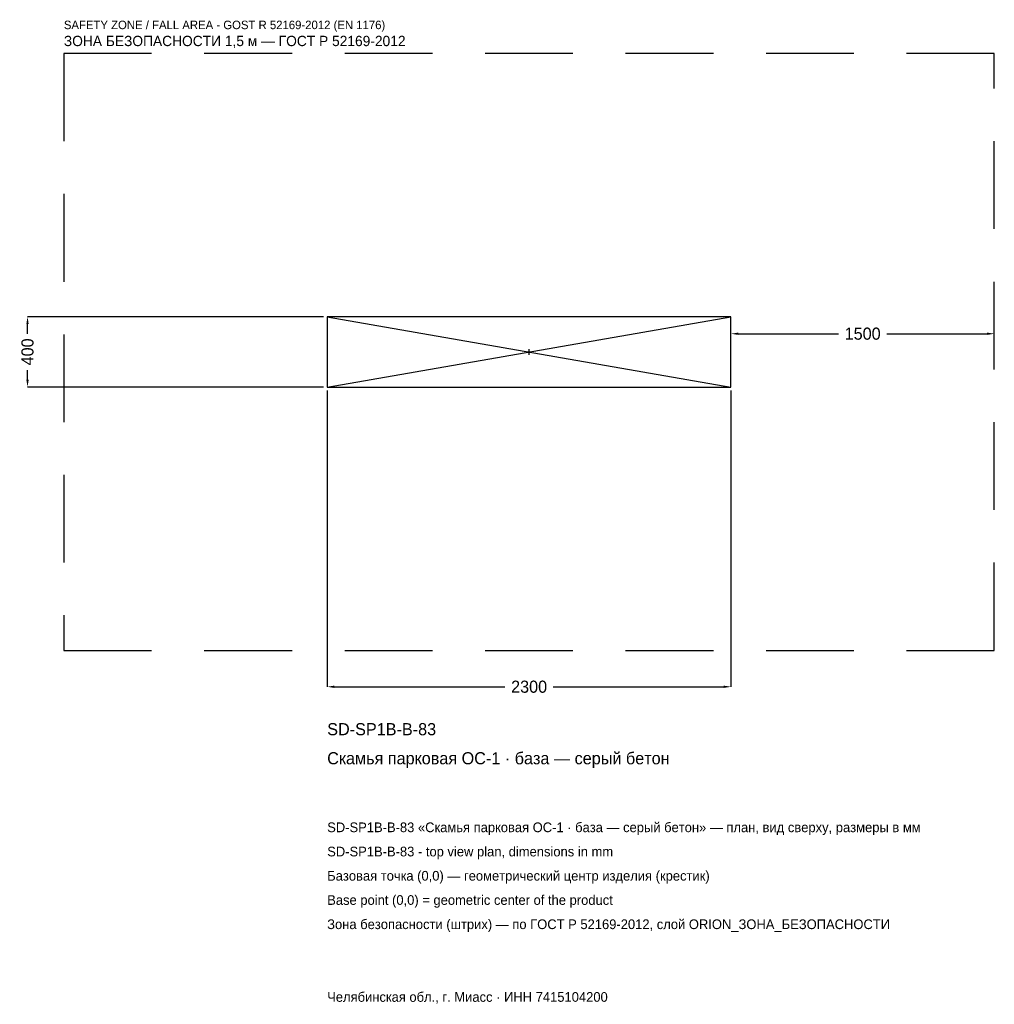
# Model space of a CAD drawing. Header units: metres. Extents: x -2902 to 2650, y -3715 to 1892.
import ezdxf

# ---------------------------------------------------------------- set-up
doc = ezdxf.new("R2010")
doc.units = ezdxf.units.M
doc.linetypes.add('DASHED', pattern=[800, 500, -300])
for name, color, linetype in [('ЗСК_ДАННЫЕ', 3, 'Continuous'), ('ЗСК_ЗОНА_БЕЗОПАСНОСТИ', 1, 'Continuous'), ('ЗСК_КОНТУР', 7, 'Continuous'), ('ЗСК_РАЗМЕРЫ', 8, 'Continuous')]:
    doc.layers.add(name, color=color, linetype=linetype)
doc.dimstyles.new('ORION', dxfattribs={"dimtxt": 69, "dimasz": 41.4, "dimexe": 1.25, "dimexo": 20.7, "dimtad": 1, "dimdec": 0, "dimcen": 2.5, "dimazin": 3, "dimtfac": 1, "dimtmove": 0, "dimatfit": 3})

# ---------------------------------------------------------------- blocks, each defined once
blk = doc.blocks.new('_CLOSEDFILLED')
at = {"color": 0, "linetype": 'BYBLOCK'}
blk.add_solid([(-1, 0.16), (0, 0), (-1, -0.16)], dxfattribs=at)
blk = doc.blocks.new('*D1')
for p, q in [((-1150, -220.7), (-1150, -1907)), ((1150, -220.7), (1150, -1907)), ((-1108.6, -1907), (-138, -1907)), ((138, -1907), (1108.6, -1907))]:
    blk.add_line(p, q)
at = {"layer": 'Defpoints'}
for p in [(-1150, -200), (1150, -200), (-1150, -1907)]:
    blk.add_point(p, dxfattribs=at)
at = {"layer": 'ЗСК_РАЗМЕРЫ', "xscale": 41.4, "yscale": 41.4, "rotation": 180}
blk.add_blockref('_CLOSEDFILLED', (-1150, -1907), dxfattribs=at)
at = {"layer": 'ЗСК_РАЗМЕРЫ', "xscale": 41.4, "yscale": 41.4}
blk.add_blockref('_CLOSEDFILLED', (1150, -1907), dxfattribs=at)
at = {"layer": 'ЗСК_РАЗМЕРЫ', "insert": (0, -1907), "char_height": 69, "attachment_point": 5}
blk.add_mtext('2300', dxfattribs=at)
blk = doc.blocks.new('*D2')
for p, q in [((-1170.7, 200), (-2857, 200)), ((-2857, 103.5), (-2857, 158.6)), ((-2857, -158.6), (-2857, -103.5)), ((-1170.7, -200), (-2857, -200))]:
    blk.add_line(p, q)
at = {"layer": 'Defpoints'}
for p in [(-1150, 200), (-2857, -200), (-1150, -200)]:
    blk.add_point(p, dxfattribs=at)
at = {"layer": 'ЗСК_РАЗМЕРЫ', "xscale": 41.4, "yscale": 41.4}
for p, rotation in [((-2857, 200), 90), ((-2857, -200), 270)]:
    blk.add_blockref('_CLOSEDFILLED', p, dxfattribs=dict(at, rotation=rotation))
at = {"layer": 'ЗСК_РАЗМЕРЫ', "insert": (-2857, 0), "char_height": 69, "attachment_point": 5, "rotation": 90}
blk.add_mtext('400', dxfattribs=at)
blk = doc.blocks.new('*D3')
for p, q in [((1150, 20.7), (1150, 103.5)), ((1191.4, 103.5), (1762, 103.5)), ((2038, 103.5), (2608.6, 103.5)), ((2650, 20.7), (2650, 103.5))]:
    blk.add_line(p, q)
at = {"layer": 'Defpoints'}
for p in [(1150, 103.5), (1150, 0), (2650, 0)]:
    blk.add_point(p, dxfattribs=at)
at = {"layer": 'ЗСК_РАЗМЕРЫ', "xscale": 41.4, "yscale": 41.4, "rotation": 180}
blk.add_blockref('_CLOSEDFILLED', (1150, 103.5), dxfattribs=at)
at = {"layer": 'ЗСК_РАЗМЕРЫ', "xscale": 41.4, "yscale": 41.4}
blk.add_blockref('_CLOSEDFILLED', (2650, 103.5), dxfattribs=at)
at = {"layer": 'ЗСК_РАЗМЕРЫ', "insert": (1900, 103.5), "char_height": 69, "attachment_point": 5}
blk.add_mtext('1500', dxfattribs=at)
blk = doc.blocks.new('ОРИОН SD-SP1B-B-83 Скамья парковая ОС-1 · база — серый бетон')
at = {"layer": 'ЗСК_ЗОНА_БЕЗОПАСНОСТИ', "linetype": 'DASHED'}
blk.add_lwpolyline([(-2650, -1700), (2650, -1700), (2650, 1700), (-2650, 1700)], close=True, dxfattribs=at)
at = {"layer": 'ЗСК_КОНТУР'}
for p, q in [((-1150, -200), (1150, 200)), ((-1150, 200), (1150, -200))]:
    blk.add_line(p, q, dxfattribs=at)
blk.add_lwpolyline([(-1150, -200), (1150, -200), (1150, 200), (-1150, 200)], close=True, dxfattribs=at)
at = {"layer": 'ЗСК_РАЗМЕРЫ'}
for p, q in [((-16, 0), (16, 0)), ((0, -16), (0, 16))]:
    blk.add_line(p, q, dxfattribs=at)
at = {"layer": 'ЗСК_ДАННЫЕ'}
for tag, p in [('АРТИКУЛ', (-1150, -2183)), ('НАИМЕНОВАНИЕ', (-1150, -2348.6))]:
    blk.add_attdef(tag, p, '', height=69, dxfattribs=at)
at = {"layer": 'ЗСК_ДАННЫЕ', "flags": 1}
for tag, p in [('ПРОИЗВОДИТЕЛЬ', (-1150, -2514.2)), ('ТЕЛЕФОН', (-1150, -2679.8)), ('САЙТ', (-1150, -3011)), ('АДРЕС', (-1150, -3176.6)), ('РЕКВИЗИТЫ', (-1150, -3342.2)), ('ГАБАРИТЫ', (-1150, -3507.8)), ('ЗОНА_БЕЗОПАСНОСТИ', (-1150, -3673.4))]:
    blk.add_attdef(tag, p, '', height=69, dxfattribs=at)
at = {"layer": 'ЗСК_ЗОНА_БЕЗОПАСНОСТИ', "color": 1}
for s, height, p in [('SAFETY ZONE / FALL AREA - GOST R 52169-2012 (EN 1176)', 48.3, (-2650, 1838)), ('ЗОНА БЕЗОПАСНОСТИ 1,5 м — ГОСТ Р 52169-2012', 58.65, (-2650, 1741.4))]:
    blk.add_text(s, height=height, dxfattribs=at).set_placement(p)
at = {"layer": 'ЗСК_РАЗМЕРЫ'}
dim = blk.add_linear_dim(base=(-2857, -200), p1=(-1150, -200), p2=(-1150, 200), angle=90, dimstyle='ORION', dxfattribs=at)
dim.commit()
dim.dimension.update_dxf_attribs({"geometry": '*D2', "text_midpoint": (-2857, 0)})
for base, p1, p2, picture, middle in [((1150, 103.5), (1150, 0), (2650, 0), '*D3', (1900, 103.5)), ((-1150, -1907), (-1150, -200), (1150, -200), '*D1', (0, -1907))]:
    dim = blk.add_linear_dim(base=base, p1=p1, p2=p2, dimstyle='ORION', dxfattribs=at)
    dim.commit()
    dim.dimension.update_dxf_attribs({"geometry": picture, "text_midpoint": middle})

msp = doc.modelspace()

# ---------------------------------------------------------------- block references
msp.add_blockref('ОРИОН SD-SP1B-B-83 Скамья парковая ОС-1 · база — серый бетон', (0, 0)).add_auto_attribs({'АРТИКУЛ': 'SD-SP1B-B-83', 'НАИМЕНОВАНИЕ': 'Скамья парковая ОС-1 · база — серый бетон'})

# ---------------------------------------------------------------- texts
at = {"layer": 'ЗСК_ДАННЫЕ', "color": 3}
for s, p in [('SD-SP1B-B-83 «Скамья парковая ОС-1 · база — серый бетон» — план, вид сверху, размеры в мм', (-1150, -2735)), ('SD-SP1B-B-83 - top view plan, dimensions in mm', (-1150, -2873)), ('Челябинская обл., г. Миасс · ИНН 7415104200', (-1150, -3701))]:
    msp.add_text(s, height=55.2, dxfattribs=at).set_placement(p)
at = {"layer": 'ЗСК_ДАННЫЕ', "color": 7}
for s, p in [('Базовая точка (0,0) — геометрический центр изделия (крестик)', (-1150, -3011)), ('Base point (0,0) = geometric center of the product', (-1150, -3149))]:
    msp.add_text(s, height=55.2, dxfattribs=at).set_placement(p)
at = {"layer": 'ЗСК_ДАННЫЕ', "color": 1}
msp.add_text('Зона безопасности (штрих) — по ГОСТ Р 52169-2012, слой ORION_ЗОНА_БЕЗОПАСНОСТИ', height=55.2, dxfattribs=at).set_placement((-1150, -3287))

doc.saveas('drawing.dxf')
